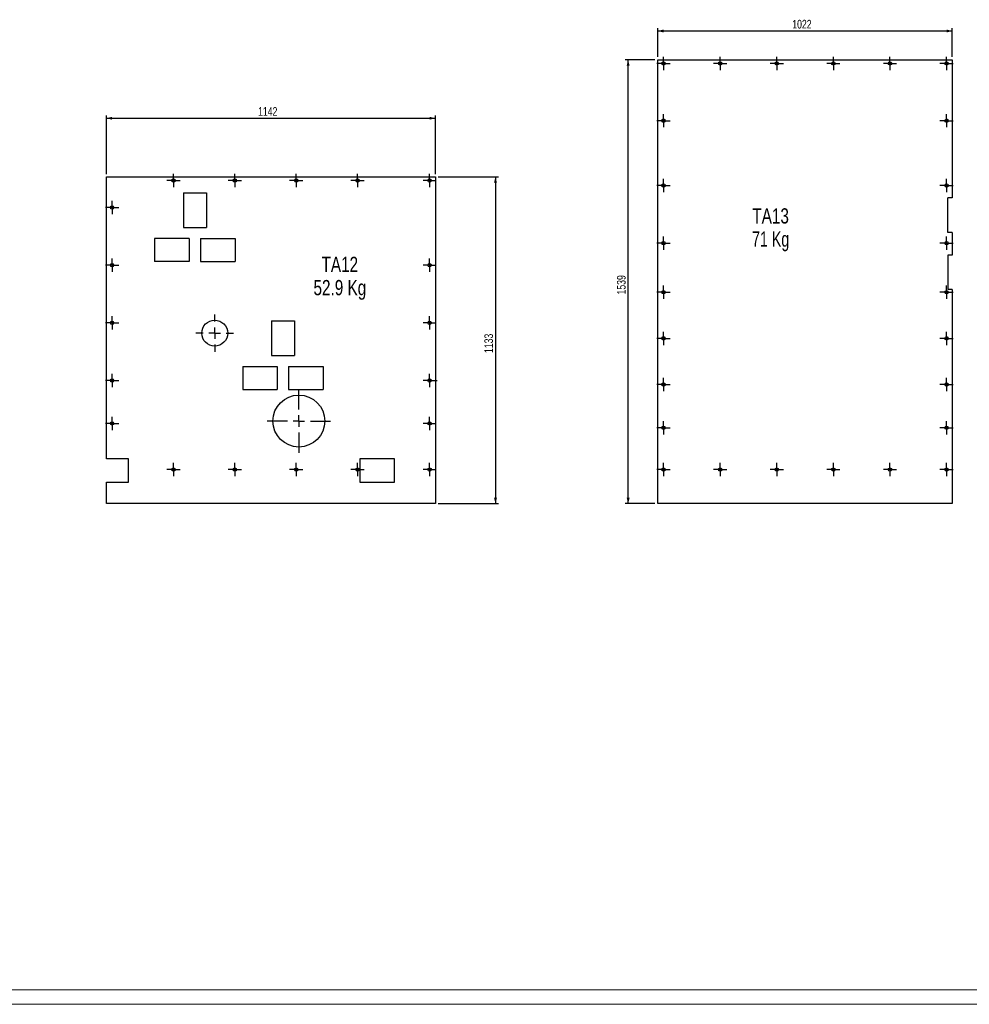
# Model space of a CAD drawing. Header units: millimetres. Extents: x 0 to 1189, y 0 to 841.
# Tile 15 of 18: x 630 to 960, y 0 to 341. Entities that reach past the tile are written whole.
import ezdxf

# ---------------------------------------------------------------- set-up
doc = ezdxf.new("R2010")
doc.units = ezdxf.units.MM
doc.linetypes.add('CENTERX2', pattern=[20.32, 12.7, -2.54, 2.54, -2.54])
for name, color, linetype in [('COTES', 1, 'Continuous'), ('NOTES', 6, 'Continuous'), ('TRAIT-MIXTES', 3, 'CENTERX2')]:
    doc.layers.add(name, color=color, linetype=linetype)
doc.layers.add('TRAIT-FORT', color=4, linetype='Continuous', lineweight=25)
doc.styles.add('SLDTEXTSTYLE0', font='TXT', dxfattribs={"width": 0.75})
doc.styles.add('SLDTEXTSTYLE2', font='TXT', dxfattribs={"width": 0.7})
doc.dimstyles.new('SLDDIMSTYLE2', dxfattribs={"dimtxt": 3, "dimasz": 2, "dimexe": 0, "dimexo": 0.0625, "dimgap": 0.75, "dimtad": 1, "dimdec": 0, "dimlfac": 10, "dimrnd": 1e-09, "dimzin": 12, "dimdsep": 46, "dimtxsty": 'SLDTEXTSTYLE0', "dimsah": 1, "dimcen": 0.09, "dimadec": 0, "dimazin": 3, "dimtfac": 1, "dimtdec": 0, "dimtofl": 0, "dimtmove": 0, "dimatfit": 3, "dimfxl": 1, "dimfrac": 2, "dimtolj": 1, "dimtzin": 12, "dimarcsym": 0})

# ---------------------------------------------------------------- blocks, each defined once
blk = doc.blocks.new('_D_33')
at = {"layer": 'COTES', "color": 1, "transparency": 16777216}
for p, q in [((851.53, 328.57), (851.53, 338.57)), ((953.71, 328.57), (953.71, 338.57)), ((851.53, 337.57), (953.71, 337.57))]:
    blk.add_line(p, q, dxfattribs=at)
for points in [[(851.53, 337.57), (853.53, 337.07), (853.53, 338.07)], [(953.71, 337.57), (951.71, 338.07), (951.71, 337.07)]]:
    blk.add_solid(points, dxfattribs=at)
at = {"layer": 'COTES', "color": 1, "transparency": 16777216, "insert": (898.19, 341.44), "char_height": 3, "attachment_point": 1, "style": 'SLDTEXTSTYLE0'}
blk.add_mtext('1022', dxfattribs=at)
blk = doc.blocks.new('_D_34')
at = {"layer": 'COTES', "color": 1, "transparency": 16777216}
for p, q in [((850.53, 327.57), (840.24, 327.57)), ((841.24, 173.67), (841.24, 327.57)), ((850.53, 173.67), (840.24, 173.67))]:
    blk.add_line(p, q, dxfattribs=at)
for points in [[(841.24, 327.57), (840.74, 325.57), (841.74, 325.57)], [(841.24, 173.67), (841.74, 175.67), (840.74, 175.67)]]:
    blk.add_solid(points, dxfattribs=at)
at = {"layer": 'COTES', "color": 1, "transparency": 16777216, "insert": (837.37, 246.19), "char_height": 3, "attachment_point": 1, "rotation": 90, "style": 'SLDTEXTSTYLE0'}
blk.add_mtext('1539', dxfattribs=at)
blk = doc.blocks.new('SW_NOTE_27')
at = {"layer": 'NOTES', "color": 0, "char_height": 5.292, "attachment_point": 2}
for s, insert, style in [('TA13', (8.02, 6.82), 'SLDTEXTSTYLE0'), ('71 Kg', (8.02, -1.23), 'SLDTEXTSTYLE2')]:
    blk.add_mtext(s, dxfattribs=dict(at, insert=insert, style=style))
blk = doc.blocks.new('SW_CENTERMARKSYMBOL_509')
at = {"layer": 'TRAIT-MIXTES', "color": 0}
for p, q in [((-2, 0), (-2.3, 0)), ((0, 0), (-2, 0)), ((0, 2), (0, 2.3)), ((0, 0), (0, 2)), ((0, 0), (0, -2)), ((0, 0), (2, 0)), ((2, 0), (2.3, 0)), ((0, -2), (0, -2.3))]:
    blk.add_line(p, q, dxfattribs=at)
blk = doc.blocks.new('SW_CENTERMARKSYMBOL_510')
at = {"layer": 'TRAIT-MIXTES', "color": 0}
for p, q in [((-2, 0), (-2.3, 0)), ((0, 0), (-2, 0)), ((0, 2), (0, 2.3)), ((0, 0), (0, 2)), ((0, 0), (0, -2)), ((0, 0), (2, 0)), ((2, 0), (2.3, 0)), ((0, -2), (0, -2.3))]:
    blk.add_line(p, q, dxfattribs=at)
blk = doc.blocks.new('SW_CENTERMARKSYMBOL_511')
at = {"layer": 'TRAIT-MIXTES', "color": 0}
for p, q in [((-2, 0), (-2.3, 0)), ((0, 0), (-2, 0)), ((0, 2), (0, 2.3)), ((0, 0), (0, 2)), ((0, 0), (0, -2)), ((0, 0), (2, 0)), ((2, 0), (2.3, 0)), ((0, -2), (0, -2.3))]:
    blk.add_line(p, q, dxfattribs=at)
blk = doc.blocks.new('SW_CENTERMARKSYMBOL_512')
at = {"layer": 'TRAIT-MIXTES', "color": 0}
for p, q in [((-2, 0), (-2.3, 0)), ((0, 0), (-2, 0)), ((0, 2), (0, 2.3)), ((0, 0), (0, 2)), ((0, 0), (0, -2)), ((0, 0), (2, 0)), ((2, 0), (2.3, 0)), ((0, -2), (0, -2.3))]:
    blk.add_line(p, q, dxfattribs=at)
blk = doc.blocks.new('SW_CENTERMARKSYMBOL_513')
at = {"layer": 'TRAIT-MIXTES', "color": 0}
for p, q in [((-2, 0), (-2.3, 0)), ((0, 0), (-2, 0)), ((0, 2), (0, 2.3)), ((0, 0), (0, 2)), ((0, 0), (0, -2)), ((0, 0), (2, 0)), ((2, 0), (2.3, 0)), ((0, -2), (0, -2.3))]:
    blk.add_line(p, q, dxfattribs=at)
blk = doc.blocks.new('SW_CENTERMARKSYMBOL_514')
at = {"layer": 'TRAIT-MIXTES', "color": 0}
for p, q in [((-2, 0), (-2.3, 0)), ((0, 0), (-2, 0)), ((0, 2), (0, 2.3)), ((0, 0), (0, 2)), ((0, 0), (0, -2)), ((0, 0), (2, 0)), ((2, 0), (2.3, 0)), ((0, -2), (0, -2.3))]:
    blk.add_line(p, q, dxfattribs=at)
blk = doc.blocks.new('SW_CENTERMARKSYMBOL_515')
at = {"layer": 'TRAIT-MIXTES', "color": 0}
for p, q in [((-2, 0), (-2.3, 0)), ((0, 0), (-2, 0)), ((0, 2), (0, 2.3)), ((0, 0), (0, 2)), ((0, 0), (0, -2)), ((0, 0), (2, 0)), ((2, 0), (2.3, 0)), ((0, -2), (0, -2.3))]:
    blk.add_line(p, q, dxfattribs=at)
blk = doc.blocks.new('SW_CENTERMARKSYMBOL_516')
at = {"layer": 'TRAIT-MIXTES', "color": 0}
for p, q in [((-2, 0), (-2.3, 0)), ((0, 0), (-2, 0)), ((0, 2), (0, 2.3)), ((0, 0), (0, 2)), ((0, 0), (0, -2)), ((0, 0), (2, 0)), ((2, 0), (2.3, 0)), ((0, -2), (0, -2.3))]:
    blk.add_line(p, q, dxfattribs=at)
blk = doc.blocks.new('SW_CENTERMARKSYMBOL_517')
at = {"layer": 'TRAIT-MIXTES', "color": 0}
for p, q in [((-2, 0), (-2.3, 0)), ((0, 0), (-2, 0)), ((0, 2), (0, 2.3)), ((0, 0), (0, 2)), ((0, 0), (0, -2)), ((0, 0), (2, 0)), ((2, 0), (2.3, 0)), ((0, -2), (0, -2.3))]:
    blk.add_line(p, q, dxfattribs=at)
blk = doc.blocks.new('SW_CENTERMARKSYMBOL_518')
at = {"layer": 'TRAIT-MIXTES', "color": 0}
for p, q in [((-2, 0), (-2.3, 0)), ((0, 0), (-2, 0)), ((0, 2), (0, 2.3)), ((0, 0), (0, 2)), ((0, 0), (0, -2)), ((0, 0), (2, 0)), ((2, 0), (2.3, 0)), ((0, -2), (0, -2.3))]:
    blk.add_line(p, q, dxfattribs=at)
blk = doc.blocks.new('SW_CENTERMARKSYMBOL_519')
at = {"layer": 'TRAIT-MIXTES', "color": 0}
for p, q in [((-2, 0), (-2.3, 0)), ((0, 0), (-2, 0)), ((0, 2), (0, 2.3)), ((0, 0), (0, 2)), ((0, 0), (0, -2)), ((0, 0), (2, 0)), ((2, 0), (2.3, 0)), ((0, -2), (0, -2.3))]:
    blk.add_line(p, q, dxfattribs=at)
blk = doc.blocks.new('SW_CENTERMARKSYMBOL_520')
at = {"layer": 'TRAIT-MIXTES', "color": 0}
for p, q in [((-2, 0), (-2.3, 0)), ((0, 0), (-2, 0)), ((0, 2), (0, 2.3)), ((0, 0), (0, 2)), ((0, 0), (0, -2)), ((0, 0), (2, 0)), ((2, 0), (2.3, 0)), ((0, -2), (0, -2.3))]:
    blk.add_line(p, q, dxfattribs=at)
blk = doc.blocks.new('SW_CENTERMARKSYMBOL_521')
at = {"layer": 'TRAIT-MIXTES', "color": 0}
for p, q in [((-2, 0), (-2.3, 0)), ((0, 0), (-2, 0)), ((0, 2), (0, 2.3)), ((0, 0), (0, 2)), ((0, 0), (0, -2)), ((0, 0), (2, 0)), ((2, 0), (2.3, 0)), ((0, -2), (0, -2.3))]:
    blk.add_line(p, q, dxfattribs=at)
blk = doc.blocks.new('SW_CENTERMARKSYMBOL_522')
at = {"layer": 'TRAIT-MIXTES', "color": 0}
for p, q in [((-2, 0), (-2.3, 0)), ((0, 0), (-2, 0)), ((0, 2), (0, 2.3)), ((0, 0), (0, 2)), ((0, 0), (0, -2)), ((0, 0), (2, 0)), ((2, 0), (2.3, 0)), ((0, -2), (0, -2.3))]:
    blk.add_line(p, q, dxfattribs=at)
blk = doc.blocks.new('SW_CENTERMARKSYMBOL_523')
at = {"layer": 'TRAIT-MIXTES', "color": 0}
for p, q in [((-2, 0), (-2.3, 0)), ((0, 0), (-2, 0)), ((0, 2), (0, 2.3)), ((0, 0), (0, 2)), ((0, 0), (0, -2)), ((0, 0), (2, 0)), ((2, 0), (2.3, 0)), ((0, -2), (0, -2.3))]:
    blk.add_line(p, q, dxfattribs=at)
blk = doc.blocks.new('SW_CENTERMARKSYMBOL_524')
at = {"layer": 'TRAIT-MIXTES', "color": 0}
for p, q in [((-2, 0), (-2.3, 0)), ((0, 0), (-2, 0)), ((0, 2), (0, 2.3)), ((0, 0), (0, 2)), ((0, 0), (0, -2)), ((0, 0), (2, 0)), ((2, 0), (2.3, 0)), ((0, -2), (0, -2.3))]:
    blk.add_line(p, q, dxfattribs=at)
blk = doc.blocks.new('SW_CENTERMARKSYMBOL_525')
at = {"layer": 'TRAIT-MIXTES', "color": 0}
for p, q in [((-2, 0), (-2.3, 0)), ((0, 0), (-2, 0)), ((0, 2), (0, 2.3)), ((0, 0), (0, 2)), ((0, 0), (0, -2)), ((0, 0), (2, 0)), ((2, 0), (2.3, 0)), ((0, -2), (0, -2.3))]:
    blk.add_line(p, q, dxfattribs=at)
blk = doc.blocks.new('SW_CENTERMARKSYMBOL_526')
at = {"layer": 'TRAIT-MIXTES', "color": 0}
for p, q in [((-2, 0), (-2.3, 0)), ((0, 0), (-2, 0)), ((0, 2), (0, 2.3)), ((0, 0), (0, 2)), ((0, 0), (0, -2)), ((0, 0), (2, 0)), ((2, 0), (2.3, 0)), ((0, -2), (0, -2.3))]:
    blk.add_line(p, q, dxfattribs=at)
blk = doc.blocks.new('SW_CENTERMARKSYMBOL_527')
at = {"layer": 'TRAIT-MIXTES', "color": 0}
for p, q in [((-2, 0), (-2.3, 0)), ((0, 0), (-2, 0)), ((0, 2), (0, 2.3)), ((0, 0), (0, 2)), ((0, 0), (0, -2)), ((0, 0), (2, 0)), ((2, 0), (2.3, 0)), ((0, -2), (0, -2.3))]:
    blk.add_line(p, q, dxfattribs=at)
blk = doc.blocks.new('SW_CENTERMARKSYMBOL_528')
at = {"layer": 'TRAIT-MIXTES', "color": 0}
for p, q in [((-2, 0), (-2.3, 0)), ((0, 0), (-2, 0)), ((0, 2), (0, 2.3)), ((0, 0), (0, 2)), ((0, 0), (0, -2)), ((0, 0), (2, 0)), ((2, 0), (2.3, 0)), ((0, -2), (0, -2.3))]:
    blk.add_line(p, q, dxfattribs=at)
blk = doc.blocks.new('SW_CENTERMARKSYMBOL_529')
at = {"layer": 'TRAIT-MIXTES', "color": 0}
for p, q in [((-2, 0), (-2.3, 0)), ((0, 0), (-2, 0)), ((0, 2), (0, 2.3)), ((0, 0), (0, 2)), ((0, 0), (0, -2)), ((0, 0), (2, 0)), ((2, 0), (2.3, 0)), ((0, -2), (0, -2.3))]:
    blk.add_line(p, q, dxfattribs=at)
blk = doc.blocks.new('SW_CENTERMARKSYMBOL_530')
at = {"layer": 'TRAIT-MIXTES', "color": 0}
for p, q in [((-2, 0), (-2.3, 0)), ((0, 0), (-2, 0)), ((0, 2), (0, 2.3)), ((0, 0), (0, 2)), ((0, 0), (0, -2)), ((0, 0), (2, 0)), ((2, 0), (2.3, 0)), ((0, -2), (0, -2.3))]:
    blk.add_line(p, q, dxfattribs=at)
blk = doc.blocks.new('SW_CENTERMARKSYMBOL_531')
at = {"layer": 'TRAIT-MIXTES', "color": 0}
for p, q in [((-2, 0), (-2.3, 0)), ((0, 0), (-2, 0)), ((0, 2), (0, 2.3)), ((0, 0), (0, 2)), ((0, 0), (0, -2)), ((0, 0), (2, 0)), ((2, 0), (2.3, 0)), ((0, -2), (0, -2.3))]:
    blk.add_line(p, q, dxfattribs=at)
blk = doc.blocks.new('SW_CENTERMARKSYMBOL_532')
at = {"layer": 'TRAIT-MIXTES', "color": 0}
for p, q in [((-2, 0), (-2.3, 0)), ((0, 0), (-2, 0)), ((0, 2), (0, 2.3)), ((0, 0), (0, 2)), ((0, 0), (0, -2)), ((0, 0), (2, 0)), ((2, 0), (2.3, 0)), ((0, -2), (0, -2.3))]:
    blk.add_line(p, q, dxfattribs=at)
blk = doc.blocks.new('SW_CENTERMARKSYMBOL_533')
at = {"layer": 'TRAIT-MIXTES', "color": 0}
for p, q in [((-2, 0), (-2.3, 0)), ((0, 0), (-2, 0)), ((0, 2), (0, 2.3)), ((0, 0), (0, 2)), ((0, 0), (0, -2)), ((0, 0), (2, 0)), ((2, 0), (2.3, 0)), ((0, -2), (0, -2.3))]:
    blk.add_line(p, q, dxfattribs=at)
blk = doc.blocks.new('SW_CENTERMARKSYMBOL_534')
at = {"layer": 'TRAIT-MIXTES', "color": 0}
for p, q in [((-2, 0), (-2.3, 0)), ((0, 0), (-2, 0)), ((0, 2), (0, 2.3)), ((0, 0), (0, 2)), ((0, 0), (0, -2)), ((0, 0), (2, 0)), ((2, 0), (2.3, 0)), ((0, -2), (0, -2.3))]:
    blk.add_line(p, q, dxfattribs=at)
blk = doc.blocks.new('_D_35')
at = {"layer": 'COTES', "color": 1, "transparency": 16777216}
for p, q in [((660.19, 287.97), (660.19, 308.31)), ((774.37, 287.97), (774.37, 308.31)), ((660.19, 307.31), (774.37, 307.31))]:
    blk.add_line(p, q, dxfattribs=at)
for points in [[(660.19, 307.31), (662.19, 306.81), (662.19, 307.81)], [(774.37, 307.31), (772.37, 307.81), (772.37, 306.81)]]:
    blk.add_solid(points, dxfattribs=at)
at = {"layer": 'COTES', "color": 1, "transparency": 16777216, "insert": (712.85, 311.17), "char_height": 3, "attachment_point": 1, "style": 'SLDTEXTSTYLE0'}
blk.add_mtext('1142', dxfattribs=at)
blk = doc.blocks.new('_D_36')
at = {"layer": 'COTES', "color": 1, "transparency": 16777216}
for p, q in [((775.37, 286.97), (796.21, 286.97)), ((795.21, 286.97), (795.21, 173.67)), ((775.37, 173.67), (796.21, 173.67))]:
    blk.add_line(p, q, dxfattribs=at)
for points in [[(795.21, 286.97), (794.71, 284.97), (795.71, 284.97)], [(795.21, 173.67), (795.71, 175.67), (794.71, 175.67)]]:
    blk.add_solid(points, dxfattribs=at)
at = {"layer": 'COTES', "color": 1, "transparency": 16777216, "insert": (791.34, 225.89), "char_height": 3, "attachment_point": 1, "rotation": 90, "style": 'SLDTEXTSTYLE0'}
blk.add_mtext('1133', dxfattribs=at)
blk = doc.blocks.new('SW_NOTE_28')
at = {"layer": 'NOTES', "color": 0, "char_height": 5.292, "attachment_point": 2, "style": 'SLDTEXTSTYLE0'}
for s, insert in [('TA12', (8.02, 6.82)), ('52.9 Kg', (8.04, -1.23))]:
    blk.add_mtext(s, dxfattribs=dict(at, insert=insert))
blk = doc.blocks.new('SW_CENTERMARKSYMBOL_535')
at = {"layer": 'TRAIT-MIXTES', "color": 0}
for p, q in [((0, 4), (0, 11)), ((-4, 0), (-11, 0)), ((0, 0), (-2, 0)), ((0, 0), (0, 2)), ((0, 0), (0, -2)), ((0, 0), (2, 0)), ((4, 0), (11, 0)), ((0, -4), (0, -11))]:
    blk.add_line(p, q, dxfattribs=at)
blk = doc.blocks.new('SW_CENTERMARKSYMBOL_536')
at = {"layer": 'TRAIT-MIXTES', "color": 0}
for p, q in [((0, 4), (0, 6.5)), ((-4, 0), (-6.5, 0)), ((0, 0), (-2, 0)), ((0, 0), (0, 2)), ((0, 0), (0, -2)), ((0, 0), (2, 0)), ((4, 0), (6.5, 0)), ((0, -4), (0, -6.5))]:
    blk.add_line(p, q, dxfattribs=at)
blk = doc.blocks.new('SW_CENTERMARKSYMBOL_537')
at = {"layer": 'TRAIT-MIXTES', "color": 0}
for p, q in [((-2, 0), (-2.3, 0)), ((0, 0), (-2, 0)), ((0, 2), (0, 2.3)), ((0, 0), (0, 2)), ((0, 0), (0, -2)), ((0, 0), (2, 0)), ((2, 0), (2.3, 0)), ((0, -2), (0, -2.3))]:
    blk.add_line(p, q, dxfattribs=at)
blk = doc.blocks.new('SW_CENTERMARKSYMBOL_538')
at = {"layer": 'TRAIT-MIXTES', "color": 0}
for p, q in [((-2, 0), (-2.3, 0)), ((0, 0), (-2, 0)), ((0, 2), (0, 2.3)), ((0, 0), (0, 2)), ((0, 0), (0, -2)), ((0, 0), (2, 0)), ((2, 0), (2.3, 0)), ((0, -2), (0, -2.3))]:
    blk.add_line(p, q, dxfattribs=at)
blk = doc.blocks.new('SW_CENTERMARKSYMBOL_539')
at = {"layer": 'TRAIT-MIXTES', "color": 0}
for p, q in [((-2, 0), (-2.3, 0)), ((0, 0), (-2, 0)), ((0, 2), (0, 2.3)), ((0, 0), (0, 2)), ((0, 0), (0, -2)), ((0, 0), (2, 0)), ((2, 0), (2.3, 0)), ((0, -2), (0, -2.3))]:
    blk.add_line(p, q, dxfattribs=at)
blk = doc.blocks.new('SW_CENTERMARKSYMBOL_540')
at = {"layer": 'TRAIT-MIXTES', "color": 0}
for p, q in [((-2, 0), (-2.3, 0)), ((0, 0), (-2, 0)), ((0, 2), (0, 2.3)), ((0, 0), (0, 2)), ((0, 0), (0, -2)), ((0, 0), (2, 0)), ((2, 0), (2.3, 0)), ((0, -2), (0, -2.3))]:
    blk.add_line(p, q, dxfattribs=at)
blk = doc.blocks.new('SW_CENTERMARKSYMBOL_541')
at = {"layer": 'TRAIT-MIXTES', "color": 0}
for p, q in [((-2, 0), (-2.3, 0)), ((0, 0), (-2, 0)), ((0, 2), (0, 2.3)), ((0, 0), (0, 2)), ((0, 0), (0, -2)), ((0, 0), (2, 0)), ((2, 0), (2.3, 0)), ((0, -2), (0, -2.3))]:
    blk.add_line(p, q, dxfattribs=at)
blk = doc.blocks.new('SW_CENTERMARKSYMBOL_542')
at = {"layer": 'TRAIT-MIXTES', "color": 0}
for p, q in [((-2, 0), (-2.3, 0)), ((0, 0), (-2, 0)), ((0, 2), (0, 2.3)), ((0, 0), (0, 2)), ((0, 0), (0, -2)), ((0, 0), (2, 0)), ((2, 0), (2.3, 0)), ((0, -2), (0, -2.3))]:
    blk.add_line(p, q, dxfattribs=at)
blk = doc.blocks.new('SW_CENTERMARKSYMBOL_543')
at = {"layer": 'TRAIT-MIXTES', "color": 0}
for p, q in [((-2, 0), (-2.3, 0)), ((0, 0), (-2, 0)), ((0, 2), (0, 2.3)), ((0, 0), (0, 2)), ((0, 0), (0, -2)), ((0, 0), (2, 0)), ((2, 0), (2.3, 0)), ((0, -2), (0, -2.3))]:
    blk.add_line(p, q, dxfattribs=at)
blk = doc.blocks.new('SW_CENTERMARKSYMBOL_544')
at = {"layer": 'TRAIT-MIXTES', "color": 0}
for p, q in [((-2, 0), (-2.3, 0)), ((0, 0), (-2, 0)), ((0, 2), (0, 2.3)), ((0, 0), (0, 2)), ((0, 0), (0, -2)), ((0, 0), (2, 0)), ((2, 0), (2.3, 0)), ((0, -2), (0, -2.3))]:
    blk.add_line(p, q, dxfattribs=at)
blk = doc.blocks.new('SW_CENTERMARKSYMBOL_545')
at = {"layer": 'TRAIT-MIXTES', "color": 0}
for p, q in [((-2, 0), (-2.3, 0)), ((0, 0), (-2, 0)), ((0, 2), (0, 2.3)), ((0, 0), (0, 2)), ((0, 0), (0, -2)), ((0, 0), (2, 0)), ((2, 0), (2.3, 0)), ((0, -2), (0, -2.3))]:
    blk.add_line(p, q, dxfattribs=at)
blk = doc.blocks.new('SW_CENTERMARKSYMBOL_546')
at = {"layer": 'TRAIT-MIXTES', "color": 0}
for p, q in [((-2, 0), (-2.3, 0)), ((0, 0), (-2, 0)), ((0, 2), (0, 2.3)), ((0, 0), (0, 2)), ((0, 0), (0, -2)), ((0, 0), (2, 0)), ((2, 0), (2.3, 0)), ((0, -2), (0, -2.3))]:
    blk.add_line(p, q, dxfattribs=at)
blk = doc.blocks.new('SW_CENTERMARKSYMBOL_547')
at = {"layer": 'TRAIT-MIXTES', "color": 0}
for p, q in [((-2, 0), (-2.3, 0)), ((0, 0), (-2, 0)), ((0, 2), (0, 2.3)), ((0, 0), (0, 2)), ((0, 0), (0, -2)), ((0, 0), (2, 0)), ((2, 0), (2.3, 0)), ((0, -2), (0, -2.3))]:
    blk.add_line(p, q, dxfattribs=at)
blk = doc.blocks.new('SW_CENTERMARKSYMBOL_548')
at = {"layer": 'TRAIT-MIXTES', "color": 0}
for p, q in [((-2, 0), (-2.3, 0)), ((0, 0), (-2, 0)), ((0, 2), (0, 2.3)), ((0, 0), (0, 2)), ((0, 0), (0, -2)), ((0, 0), (2, 0)), ((2, 0), (2.65, 0)), ((0, -2), (0, -2.3))]:
    blk.add_line(p, q, dxfattribs=at)
blk = doc.blocks.new('SW_CENTERMARKSYMBOL_549')
at = {"layer": 'TRAIT-MIXTES', "color": 0}
for p, q in [((-2, 0), (-2.3, 0)), ((0, 0), (-2, 0)), ((0, 2), (0, 2.3)), ((0, 0), (0, 2)), ((0, 0), (0, -2)), ((0, 0), (2, 0)), ((2, 0), (2.3, 0)), ((0, -2), (0, -2.3))]:
    blk.add_line(p, q, dxfattribs=at)
blk = doc.blocks.new('SW_CENTERMARKSYMBOL_550')
at = {"layer": 'TRAIT-MIXTES', "color": 0}
for p, q in [((-2, 0), (-2.3, 0)), ((0, 0), (-2, 0)), ((0, 2), (0, 2.3)), ((0, 0), (0, 2)), ((0, 0), (0, -2)), ((0, 0), (2, 0)), ((2, 0), (2.3, 0)), ((0, -2), (0, -2.3))]:
    blk.add_line(p, q, dxfattribs=at)
blk = doc.blocks.new('SW_CENTERMARKSYMBOL_551')
at = {"layer": 'TRAIT-MIXTES', "color": 0}
for p, q in [((-2, 0), (-2.3, 0)), ((0, 0), (-2, 0)), ((0, 2), (0, 2.3)), ((0, 0), (0, 2)), ((0, 0), (0, -2)), ((0, 0), (2, 0)), ((2, 0), (2.3, 0)), ((0, -2), (0, -2.3))]:
    blk.add_line(p, q, dxfattribs=at)
blk = doc.blocks.new('SW_CENTERMARKSYMBOL_552')
at = {"layer": 'TRAIT-MIXTES', "color": 0}
for p, q in [((-2, 0), (-2.3, 0)), ((0, 0), (-2, 0)), ((0, 2), (0, 2.3)), ((0, 0), (0, 2)), ((0, 0), (0, -2)), ((0, 0), (2, 0)), ((2, 0), (2.3, 0)), ((0, -2), (0, -2.3))]:
    blk.add_line(p, q, dxfattribs=at)
blk = doc.blocks.new('SW_CENTERMARKSYMBOL_553')
at = {"layer": 'TRAIT-MIXTES', "color": 0}
for p, q in [((-2, 0), (-2.3, 0)), ((0, 0), (-2, 0)), ((0, 2), (0, 2.3)), ((0, 0), (0, 2)), ((0, 0), (0, -2)), ((0, 0), (2, 0)), ((2, 0), (2.3, 0)), ((0, -2), (0, -2.3))]:
    blk.add_line(p, q, dxfattribs=at)
blk = doc.blocks.new('SW_CENTERMARKSYMBOL_554')
at = {"layer": 'TRAIT-MIXTES', "color": 0}
for p, q in [((-2, 0), (-2.3, 0)), ((0, 0), (-2, 0)), ((0, 2), (0, 2.3)), ((0, 0), (0, 2)), ((0, 0), (0, -2)), ((0, 0), (2, 0)), ((2, 0), (2.3, 0)), ((0, -2), (0, -2.3))]:
    blk.add_line(p, q, dxfattribs=at)
blk = doc.blocks.new('SW_CENTERMARKSYMBOL_555')
at = {"layer": 'TRAIT-MIXTES', "color": 0}
for p, q in [((-2, 0), (-2.3, 0)), ((0, 0), (-2, 0)), ((0, 2), (0, 2.3)), ((0, 0), (0, 2)), ((0, 0), (0, -2)), ((0, 0), (2, 0)), ((2, 0), (2.3, 0)), ((0, -2), (0, -2.3))]:
    blk.add_line(p, q, dxfattribs=at)

msp = doc.modelspace()

# ---------------------------------------------------------------- linework, layer by layer
at = {"color": 7, "linetype": 'Continuous', "lineweight": 18}
for p, q in [((1183.96074, 5.02216), (5, 5.02216)), ((836, 5), (5, 5)), ((1188.94057, 0.02216), (0, 0.02216))]:
    msp.add_line(p, q, dxfattribs=at)
at = {"layer": 'TRAIT-FORT', "color": 4, "linetype": 'Continuous', "lineweight": 25}
for p, q in [((851.5291, 173.67206), (851.5291, 327.57106)), ((851.5291, 327.57106), (953.7091, 327.57106)), ((953.7091, 327.57106), (953.7091, 279.66298)), ((660.18905, 189.13958), (660.18905, 286.97206)), ((660.18905, 286.97206), (774.36905, 286.97206)), ((774.36905, 286.97206), (774.36905, 173.67206)), ((686.92253, 281.39423), (686.92253, 269.39423)), ((686.92253, 281.39423), (694.92253, 281.39423)), ((694.92253, 281.39423), (694.92253, 269.39423)), ((953.7091, 279.66298), (952.2033, 279.66298)), ((952.2033, 267.66298), (952.2033, 279.66298)), ((686.92253, 269.39423), (694.92253, 269.39423)), ((953.7091, 267.66298), (952.2033, 267.66298)), ((953.7091, 267.66298), (953.7091, 259.86576)), ((688.94607, 265.58444), (676.94607, 265.58444)), ((676.94607, 265.58444), (676.94607, 257.58444)), ((688.94607, 265.58444), (688.94607, 257.58444)), ((692.89392, 265.58151), (692.89392, 257.58151)), ((692.89392, 265.58151), (704.89392, 265.58151)), ((704.89392, 265.58151), (704.89392, 257.58151)), ((953.7091, 259.86576), (952.20771, 259.86576)), ((952.20771, 259.86576), (952.20771, 247.86576)), ((688.94607, 257.58444), (676.94607, 257.58444)), ((692.89392, 257.58151), (704.89392, 257.58151)), ((953.7091, 247.86576), (952.20771, 247.86576)), ((953.7091, 247.86576), (953.7091, 173.67206)), ((717.47619, 237.07963), (717.47619, 225.07963)), ((717.47619, 237.07963), (725.47619, 237.07963)), ((725.47619, 237.07963), (725.47619, 225.07963)), ((717.47619, 225.07963), (725.47619, 225.07963)), ((707.49993, 221.26972), (707.49993, 213.26972)), ((707.49993, 221.26972), (719.49993, 221.26972)), ((719.49993, 221.26972), (719.49993, 213.26972)), ((723.44779, 221.26703), (723.44779, 213.26703)), ((723.44779, 221.26703), (735.44779, 221.26703)), ((735.44779, 221.26703), (735.44779, 213.26703)), ((707.49993, 213.26972), (719.49993, 213.26972)), ((723.44779, 213.26703), (735.44779, 213.26703)), ((667.88285, 189.13958), (660.18905, 189.13958)), ((667.88285, 181.13958), (667.88285, 189.13958)), ((760.12642, 189.1444), (748.12642, 189.1444)), ((748.12642, 189.1444), (748.12642, 181.1444)), ((760.12642, 181.1444), (760.12642, 189.1444)), ((660.18905, 173.67206), (660.18905, 181.13958)), ((660.18905, 181.13958), (667.88285, 181.13958)), ((748.12642, 181.1444), (760.12642, 181.1444)), ((774.36905, 173.67206), (660.18905, 173.67206)), ((953.7091, 173.67206), (851.5291, 173.67206))]:
    msp.add_line(p, q, dxfattribs=at)
for centre, radius in [((853.5091, 326.32206), 0.6), ((853.5091, 326.32206), 0.3), ((873.1531, 326.32206), 0.6), ((873.1531, 326.32206), 0.3), ((892.7971, 326.32206), 0.6), ((892.7971, 326.32206), 0.3), ((912.4411, 326.32206), 0.6), ((912.4411, 326.32206), 0.3), ((932.0851, 326.32206), 0.6), ((932.0851, 326.32206), 0.3), ((951.7291, 326.32206), 0.6), ((951.7291, 326.32206), 0.3), ((853.5091, 306.47206), 0.6), ((853.5091, 306.47206), 0.3), ((951.7291, 306.47206), 0.6), ((951.7291, 306.47206), 0.3), ((683.48405, 285.72306), 0.6), ((683.48405, 285.72306), 0.3), ((704.77905, 285.72306), 0.6), ((704.77905, 285.72306), 0.3), ((726.07405, 285.72306), 0.6), ((726.07405, 285.72306), 0.3), ((747.36905, 285.72306), 0.6), ((747.36905, 285.72306), 0.3), ((772.36905, 285.72306), 0.6), ((772.36905, 285.72306), 0.3), ((853.5091, 283.97206), 0.6), ((853.5091, 283.97206), 0.3), ((951.7291, 283.97206), 0.6), ((951.7291, 283.97206), 0.3), ((662.18905, 276.37206), 0.6), ((662.18905, 276.37206), 0.3), ((853.5091, 263.97206), 0.6), ((853.5091, 263.97206), 0.3), ((951.7291, 263.97206), 0.6), ((951.7291, 263.97206), 0.3), ((662.18905, 256.37206), 0.6), ((662.18905, 256.37206), 0.3), ((772.36905, 256.37206), 0.6), ((772.36905, 256.37206), 0.3), ((853.5091, 246.97206), 0.6), ((853.5091, 246.97206), 0.3), ((951.7291, 246.97206), 0.6), ((951.7291, 246.97206), 0.3), ((662.18905, 236.37206), 0.6), ((662.18905, 236.37206), 0.3), ((697.79307, 232.79781), 4.5), ((772.36905, 236.37206), 0.6), ((772.36905, 236.37206), 0.3), ((853.5091, 230.97206), 0.6), ((853.5091, 230.97206), 0.3), ((951.7291, 230.97206), 0.6), ((951.7291, 230.97206), 0.3), ((662.18905, 216.37206), 0.6), ((662.18905, 216.37206), 0.3), ((772.36905, 216.37206), 0.6), ((772.36905, 216.37206), 0.3), ((853.5091, 214.97206), 0.6), ((853.5091, 214.97206), 0.3), ((951.7291, 214.97206), 0.6), ((951.7291, 214.97206), 0.3), ((726.99307, 202.29781), 9), ((662.18905, 201.47206), 0.6), ((662.18905, 201.47206), 0.3), ((772.36905, 201.47206), 0.6), ((772.36905, 201.47206), 0.3), ((853.5091, 199.97206), 0.6), ((853.5091, 199.97206), 0.3), ((951.7291, 199.97206), 0.6), ((951.7291, 199.97206), 0.3), ((683.48405, 185.47206), 0.6), ((683.48405, 185.47206), 0.3), ((704.77905, 185.47206), 0.6), ((704.77905, 185.47206), 0.3), ((726.07405, 185.47206), 0.6), ((726.07405, 185.47206), 0.3), ((747.36905, 185.47206), 0.6), ((747.36905, 185.47206), 0.3), ((772.36905, 185.47206), 0.6), ((772.36905, 185.47206), 0.3), ((853.5091, 185.47206), 0.6), ((853.5091, 185.47206), 0.3), ((873.1531, 185.47206), 0.6), ((873.1531, 185.47206), 0.3), ((892.7971, 185.47206), 0.6), ((892.7971, 185.47206), 0.3), ((912.4411, 185.47206), 0.6), ((912.4411, 185.47206), 0.3), ((932.0851, 185.47206), 0.6), ((932.0851, 185.47206), 0.3), ((951.7291, 185.47206), 0.6), ((951.7291, 185.47206), 0.3)]:
    msp.add_circle(centre, radius, dxfattribs=at)

# ---------------------------------------------------------------- block references
at = {"layer": 'NOTES', "color": 211}
for name, p in [('SW_NOTE_27', (882.65845, 269.26605)), ('SW_NOTE_28', (733.17605, 252.4479))]:
    msp.add_blockref(name, p, dxfattribs=at)
at = {"layer": 'TRAIT-MIXTES', "color": 3}
for name, p in [('SW_CENTERMARKSYMBOL_509', (853.5091, 326.32206)), ('SW_CENTERMARKSYMBOL_511', (873.1531, 326.32206)), ('SW_CENTERMARKSYMBOL_512', (892.7971, 326.32206)), ('SW_CENTERMARKSYMBOL_513', (912.4411, 326.32206)), ('SW_CENTERMARKSYMBOL_514', (932.0851, 326.32206)), ('SW_CENTERMARKSYMBOL_510', (951.7291, 326.32206)), ('SW_CENTERMARKSYMBOL_519', (853.5091, 306.47206)), ('SW_CENTERMARKSYMBOL_527', (951.7291, 306.47206)), ('SW_CENTERMARKSYMBOL_540', (683.48405, 285.72306)), ('SW_CENTERMARKSYMBOL_539', (704.77905, 285.72306)), ('SW_CENTERMARKSYMBOL_538', (726.07405, 285.72306)), ('SW_CENTERMARKSYMBOL_537', (747.36905, 285.72306)), ('SW_CENTERMARKSYMBOL_541', (772.36905, 285.72306)), ('SW_CENTERMARKSYMBOL_520', (853.5091, 283.97206)), ('SW_CENTERMARKSYMBOL_529', (951.7291, 283.97206)), ('SW_CENTERMARKSYMBOL_551', (662.18905, 276.37206)), ('SW_CENTERMARKSYMBOL_521', (853.5091, 263.97206)), ('SW_CENTERMARKSYMBOL_528', (951.7291, 263.97206)), ('SW_CENTERMARKSYMBOL_552', (662.18905, 256.37206)), ('SW_CENTERMARKSYMBOL_546', (772.36905, 256.37206)), ('SW_CENTERMARKSYMBOL_522', (853.5091, 246.97206)), ('SW_CENTERMARKSYMBOL_534', (951.7291, 246.97206)), ('SW_CENTERMARKSYMBOL_536', (697.79307, 232.79781)), ('SW_CENTERMARKSYMBOL_553', (662.18905, 236.37206)), ('SW_CENTERMARKSYMBOL_547', (772.36905, 236.37206)), ('SW_CENTERMARKSYMBOL_523', (853.5091, 230.97206)), ('SW_CENTERMARKSYMBOL_533', (951.7291, 230.97206)), ('SW_CENTERMARKSYMBOL_554', (662.18905, 216.37206)), ('SW_CENTERMARKSYMBOL_548', (772.36905, 216.37206)), ('SW_CENTERMARKSYMBOL_524', (853.5091, 214.97206)), ('SW_CENTERMARKSYMBOL_532', (951.7291, 214.97206)), ('SW_CENTERMARKSYMBOL_535', (726.99307, 202.29781)), ('SW_CENTERMARKSYMBOL_555', (662.18905, 201.47206)), ('SW_CENTERMARKSYMBOL_549', (772.36905, 201.47206)), ('SW_CENTERMARKSYMBOL_525', (853.5091, 199.97206)), ('SW_CENTERMARKSYMBOL_531', (951.7291, 199.97206)), ('SW_CENTERMARKSYMBOL_542', (683.48405, 185.47206)), ('SW_CENTERMARKSYMBOL_543', (704.77905, 185.47206)), ('SW_CENTERMARKSYMBOL_544', (726.07405, 185.47206)), ('SW_CENTERMARKSYMBOL_545', (747.36905, 185.47206)), ('SW_CENTERMARKSYMBOL_550', (772.36905, 185.47206)), ('SW_CENTERMARKSYMBOL_526', (853.5091, 185.47206)), ('SW_CENTERMARKSYMBOL_518', (873.1531, 185.47206)), ('SW_CENTERMARKSYMBOL_517', (892.7971, 185.47206)), ('SW_CENTERMARKSYMBOL_516', (912.4411, 185.47206)), ('SW_CENTERMARKSYMBOL_515', (932.0851, 185.47206)), ('SW_CENTERMARKSYMBOL_530', (951.7291, 185.47206))]:
    msp.add_blockref(name, p, dxfattribs=at)

# ---------------------------------------------------------------- dimensions: what is measured, and where the dimension line sits
at = {"layer": 'COTES', "color": 1}
for base, p1, p2, picture, middle in [((953.7091, 337.57106), (851.5291, 327.57106), (953.7091, 327.57106), '_D_33', (902.6191, 337.57106)), ((774.36905, 307.30568), (660.18905, 286.97206), (774.36905, 286.97206), '_D_35', (717.27905, 307.30568))]:
    dim = msp.add_linear_dim(base=base, p1=p1, p2=p2, dimstyle='SLDDIMSTYLE2', dxfattribs=at)
    dim.commit()
    dim.dimension.update_dxf_attribs({"geometry": picture, "text_midpoint": middle, "dimtype": 160})
for base, p1, p2, picture, middle in [((841.23913, 327.57106), (851.5291, 173.67206), (851.5291, 327.57106), '_D_34', (841.23913, 250.62156)), ((795.20615, 173.67206), (774.36905, 286.97206), (774.36905, 173.67206), '_D_36', (795.20615, 230.32206))]:
    dim = msp.add_linear_dim(base=base, p1=p1, p2=p2, angle=90, dimstyle='SLDDIMSTYLE2', dxfattribs=at)
    dim.commit()
    dim.dimension.update_dxf_attribs({"geometry": picture, "text_midpoint": middle, "dimtype": 160})

doc.saveas('drawing.dxf')
